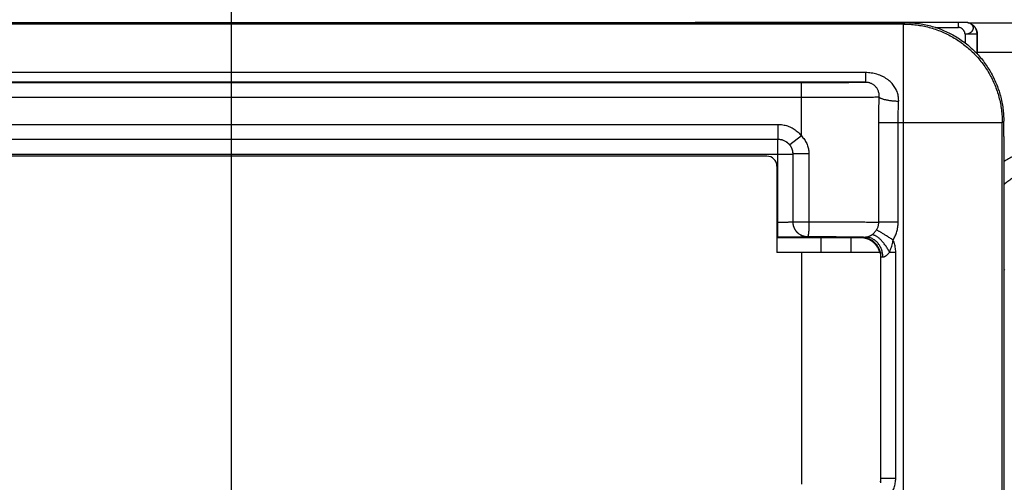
# Model space of a CAD drawing. Header units: inches. Extents: x 0 to 34, y 0 to 22.
# Tile 65 of 93: x 18.78 to 19.778, y 17.007 to 17.476. Entities that reach past the tile are written whole.
import ezdxf

# ---------------------------------------------------------------- set-up
doc = ezdxf.new("R2010")
doc.units = ezdxf.units.IN
doc.header["$LTSCALE"] = 1.87
doc.header["$MEASUREMENT"] = 0
doc.layers.get('0').update_dxf_attribs({"linetype": 'CONTINUOUS'})
doc.layers.add('DIMENSIONS', color=7, linetype='CONTINUOUS')
doc.styles.get("Standard").update_dxf_attribs({"font": 'txt', "width": 0.8})
doc.dimstyles.new('DIMSTYLE_1', dxfattribs={"dimtxt": 0.125, "dimasz": 0.18, "dimexe": 0.18, "dimexo": 0.0625, "dimgap": 0.09, "dimtad": 0, "dimtih": 1, "dimtoh": 1, "dimdec": 3, "dimzin": 4, "dimdsep": 46, "dimtxsty": 'STANDARD', "dimblk": '_FILLED', "dimblk1": '_FILLED', "dimblk2": '_FILLED', "dimcen": 0.09, "dimadec": 0, "dimazin": 0, "dimtp": 0.01, "dimtm": 0.01, "dimtfac": 1, "dimtdec": 3, "dimtofl": 0, "dimtmove": 0, "dimatfit": 3, "dimldrblk": '_FILLED', "dimfxl": 1, "dimtolj": 1, "dimtzin": 4, "dimarcsym": 0})

# ---------------------------------------------------------------- blocks, each defined once
blk = doc.blocks.new('_FILLED')
at = {"color": 0, "linetype": 'BYBLOCK'}
blk.add_solid([(0, 0), (-1, 0.1736), (-1, -0.1736)], dxfattribs=at)
blk = doc.blocks.new('*D16')
at = {"layer": 'DIMENSIONS', "color": 2, "linetype": 'CONTINUOUS'}
for p, q in [((15.2241, 18.04679), (14.7284, 18.04679)), ((15.2241, 17.04178), (15.2241, 18.04679)), ((16.71866, 17.47121), (15.0991, 17.47121)), ((15.2241, 17.47121), (15.2241, 17.04178)), ((15.2241, 16.61234), (15.2241, 17.04178)), ((18.9209, 16.61234), (15.0991, 16.61234))]:
    blk.add_line(p, q, dxfattribs=at)
at = {"layer": 'DIMENSIONS', "color": 2, "linetype": 'CONTINUOUS', "xscale": 0.18, "yscale": 0.18, "zscale": 0.18}
for p, rotation in [((15.2241, 17.47121), 90), ((15.2241, 16.61234), 270)]:
    blk.add_blockref('_FILLED', p, dxfattribs=dict(at, rotation=rotation))
at = {"layer": 'DIMENSIONS', "color": 2, "linetype": 'CONTINUOUS', "width": 0.8}
for s, p in [('[', (13.9659, 17.98429)), (']', (14.5659, 17.98429)), ('.859', (13.4409, 17.98429)), ('21.82', (14.0659, 17.98429))]:
    blk.add_text(s, height=0.125, dxfattribs=at).set_placement(p)
blk = doc.blocks.new('*D17')
at = {"layer": 'DIMENSIONS', "color": 2, "linetype": 'CONTINUOUS'}
for p, q in [((15.9741, 18.65387), (14.90717, 18.65387)), ((15.9741, 17.09928), (15.9741, 18.65387)), ((16.68204, 17.47121), (15.8491, 17.47121)), ((15.9741, 17.47121), (15.9741, 17.09928)), ((15.9741, 16.72734), (15.9741, 17.09928)), ((19.53472, 16.72734), (15.8491, 16.72734))]:
    blk.add_line(p, q, dxfattribs=at)
at = {"layer": 'DIMENSIONS', "color": 2, "linetype": 'CONTINUOUS', "xscale": 0.18, "yscale": 0.18, "zscale": 0.18}
for p, rotation in [((15.9741, 17.47121), 90), ((15.9741, 16.72734), 270)]:
    blk.add_blockref('_FILLED', p, dxfattribs=dict(at, rotation=rotation))
at = {"layer": 'DIMENSIONS', "color": 2, "linetype": 'CONTINUOUS', "width": 0.8}
for s, p in [('[', (14.14467, 18.59137)), (']', (14.74467, 18.59137)), ('.744', (13.61967, 18.59137)), ('18.89', (14.24467, 18.59137))]:
    blk.add_text(s, height=0.125, dxfattribs=at).set_placement(p)
blk = doc.blocks.new('*D21')
at = {"layer": 'DIMENSIONS', "color": 2, "linetype": 'CONTINUOUS'}
for p, q in [((16.7861, 17.51918), (16.7861, 18.34791)), ((18.99474, 16.68132), (18.99474, 18.34791)), ((16.7861, 18.22291), (17.28274, 18.22291)), ((18.99474, 18.22291), (18.63274, 18.22291))]:
    blk.add_line(p, q, dxfattribs=at)
at = {"layer": 'DIMENSIONS', "color": 2, "linetype": 'CONTINUOUS', "xscale": 0.18, "yscale": 0.18, "zscale": 0.18, "rotation": 180}
blk.add_blockref('_FILLED', (16.7861, 18.22291), dxfattribs=at)
at = {"layer": 'DIMENSIONS', "color": 2, "linetype": 'CONTINUOUS', "xscale": 0.18, "yscale": 0.18, "zscale": 0.18}
blk.add_blockref('_FILLED', (18.99474, 18.22291), dxfattribs=at)
at = {"layer": 'DIMENSIONS', "color": 2, "linetype": 'CONTINUOUS', "width": 0.8}
for s, p in [('2.209', (17.34524, 18.16041)), ('[', (17.97024, 18.16041)), ('56.1', (18.07024, 18.16041)), (']', (18.47024, 18.16041))]:
    blk.add_text(s, height=0.125, dxfattribs=at).set_placement(p)

msp = doc.modelspace()

# ---------------------------------------------------------------- linework, layer by layer
at = {"color": 7, "linetype": 'CONTINUOUS'}
for p, q in [((17.9101, 17.47284), (19.67711, 17.47271)), ((19.67562, 17.47121), (17.9101, 17.47121)), ((19.50304, 17.47284), (19.46434, 17.47273)), ((19.73354, 17.47291), (19.50304, 17.47284)), ((19.67562, 17.47121), (19.67711, 17.47271)), ((19.67562, 16.91794), (19.67562, 17.47121)), ((19.73609, 17.47289), (19.73354, 17.47291)), ((19.73734, 17.47288), (19.73609, 17.47289)), ((19.7379, 17.47287), (19.73734, 17.47288)), ((19.7392, 17.47282), (19.73919, 17.47282)), ((19.74074, 17.47258), (19.91962, 17.47258)), ((19.74395, 17.47141), (19.74355, 17.47161)), ((19.70799, 17.46778), (19.73117, 17.46779)), ((19.73786, 17.46104), (19.73786, 17.45213)), ((19.75008, 17.46104), (19.73786, 17.46104)), ((19.75008, 17.46104), (19.75008, 17.441)), ((19.75021, 17.46098), (19.75008, 17.46104)), ((19.7501, 17.44098), (19.7501, 17.44258)), ((19.7501, 17.44258), (19.91979, 17.44258)), ((19.63703, 17.422), (17.9101, 17.422)), ((19.63703, 17.422), (19.63703, 17.41216)), ((19.63703, 17.41216), (17.9101, 17.41216)), ((19.5721, 17.41162), (17.9101, 17.41162)), ((19.5721, 17.35787), (19.5721, 17.41162)), ((19.5721, 17.39662), (17.9101, 17.39662)), ((17.9101, 17.36957), (19.54833, 17.36957)), ((19.54833, 17.36957), (19.54833, 17.35457)), ((19.65049, 17.27044), (19.65049, 17.37121)), ((19.77561, 17.37121), (19.65049, 17.37121)), ((19.67008, 17.27044), (19.67008, 17.37121)), ((19.77561, 17.37121), (19.7771, 17.37271)), ((19.77561, 16.94733), (19.77561, 17.37121)), ((19.7771, 17.35742), (19.7771, 17.37271)), ((17.9101, 17.35457), (19.54833, 17.35457)), ((17.9101, 17.35452), (19.54828, 17.35452)), ((19.54833, 17.35457), (19.54828, 17.35452)), ((19.54828, 17.25559), (19.54828, 17.35452)), ((19.5721, 17.35787), (19.56022, 17.34872)), ((19.56333, 17.33957), (19.56328, 17.33952)), ((19.56333, 17.33957), (19.56333, 17.27089)), ((19.57976, 17.33957), (19.56333, 17.33957)), ((19.57976, 17.33957), (19.57976, 17.27089)), ((19.53722, 17.33734), (17.61391, 17.33734)), ((17.9101, 17.33952), (19.56328, 17.33952)), ((19.56328, 17.33952), (19.56328, 17.27085)), ((19.54722, 17.32734), (19.54722, 17.23984)), ((19.54722, 17.27059), (19.54828, 17.27059)), ((19.56328, 17.27085), (19.56333, 17.27089)), ((19.56333, 17.27089), (19.57976, 17.27089)), ((19.67008, 17.27044), (19.65049, 17.27044)), ((19.54722, 17.25559), (19.54828, 17.25559)), ((19.63211, 17.25467), (19.54722, 17.25469)), ((19.57828, 17.25585), (19.57833, 17.25589)), ((19.59222, 17.23984), (19.59222, 17.25468)), ((19.62222, 17.25467), (19.62222, 17.23984)), ((19.63211, 17.25467), (19.63263, 17.2552)), ((19.65222, 17.23984), (19.54722, 17.23984)), ((19.57222, 17.23984), (19.57222, 17.00522)), ((19.65222, 17.23984), (19.65222, 17.00634)), ((19.66136, 17.2402), (19.66763, 17.2402)), ((19.66763, 17.01107), (19.66763, 17.2402)), ((19.65222, 17.23479), (19.65263, 17.2352)), ((19.65263, 17.01107), (19.65263, 17.2352)), ((19.77825, 17.22171), (19.7771, 17.22286)), ((19.65263, 17.01107), (19.65222, 17.01147)), ((19.65263, 17.01107), (19.66763, 17.01107))]:
    msp.add_line(p, q, dxfattribs=at)
for points in [[(19.73919, 17.47282), (19.73899, 17.47283), (19.7388, 17.47284), (19.73864, 17.47285), (19.7385, 17.47285), (19.73836, 17.47286), (19.73821, 17.47286), (19.7379, 17.47287)], [(19.74355, 17.47161), (19.74255, 17.47205), (19.74152, 17.4724), (19.74045, 17.47265), (19.73936, 17.4728), (19.7392, 17.47282)]]:
    msp.add_lwpolyline(points, dxfattribs=at)
msp.add_arc((19.53722, 17.32734), 0.01, 0, 90, dxfattribs=at)
for points, knots in [([(19.50963, 17.47284), (19.50962, 17.47284), (19.5096, 17.47278), (19.50959, 17.47275), (19.50959, 17.47272)], [0, 0, 0, 0, 0.301724, 1, 1, 1, 1]), ([(19.67562, 17.47121), (19.6778, 17.47121), (19.68216, 17.47107), (19.68868, 17.47042), (19.69514, 17.46936), (19.70151, 17.46787), (19.70778, 17.46597), (19.71391, 17.46366), (19.71987, 17.46096), (19.72565, 17.45787), (19.73121, 17.45441), (19.73653, 17.4506), (19.74159, 17.44645), (19.74637, 17.44197), (19.75085, 17.43719), (19.755, 17.43213), (19.75882, 17.42681), (19.76227, 17.42125), (19.76536, 17.41547), (19.76806, 17.40951), (19.77037, 17.40338), (19.77227, 17.39711), (19.77376, 17.39074), (19.77483, 17.38427), (19.77547, 17.37776), (19.77561, 17.3734), (19.77561, 17.37121)], [0, 0, 0, 0, 0.041666, 0.083332, 0.124998, 0.166664, 0.208331, 0.249997, 0.291664, 0.333331, 0.374998, 0.416666, 0.458333, 0.5, 0.541667, 0.583334, 0.625002, 0.666669, 0.708336, 0.750003, 0.791669, 0.833336, 0.875002, 0.916668, 0.958334, 1, 1, 1, 1]), ([(19.67711, 17.47271), (19.67929, 17.47271), (19.68366, 17.47257), (19.69018, 17.47192), (19.69664, 17.47086), (19.70301, 17.46937), (19.70928, 17.46747), (19.71541, 17.46516), (19.72137, 17.46246), (19.72714, 17.45937), (19.73271, 17.45591), (19.73803, 17.4521), (19.74309, 17.44794), (19.74787, 17.44347), (19.75234, 17.43869), (19.7565, 17.43363), (19.76031, 17.4283), (19.76377, 17.42274), (19.76686, 17.41697), (19.76956, 17.411), (19.77186, 17.40487), (19.77376, 17.39861), (19.77525, 17.39223), (19.77632, 17.38577), (19.77696, 17.37925), (19.7771, 17.37489), (19.7771, 17.37271)], [0, 0, 0, 0, 0.041638, 0.08334, 0.125016, 0.166629, 0.208315, 0.250016, 0.291642, 0.333295, 0.374999, 0.416665, 0.458284, 0.499981, 0.541678, 0.583297, 0.624965, 0.666671, 0.708327, 0.749957, 0.791661, 0.833352, 0.874969, 0.91665, 0.958357, 1, 1, 1, 1]), ([(19.73117, 17.46779), (19.73117, 17.46813), (19.73117, 17.46862), (19.73118, 17.46928), (19.73118, 17.46975), (19.73119, 17.47021), (19.7312, 17.47064), (19.73121, 17.47104), (19.73122, 17.47141), (19.73123, 17.47175), (19.73125, 17.47205), (19.73126, 17.47227), (19.73127, 17.47243), (19.73128, 17.47253), (19.73129, 17.47262), (19.73129, 17.4727), (19.7313, 17.47276), (19.73131, 17.47281), (19.73132, 17.47284), (19.73132, 17.47286), (19.73133, 17.47287), (19.73133, 17.47289), (19.73133, 17.4729), (19.73134, 17.4729), (19.73134, 17.47291), (19.73135, 17.47291), (19.73135, 17.47291)], [0, 0, 0, 0, 0.195664, 0.291113, 0.383732, 0.472617, 0.55691, 0.635784, 0.708483, 0.774291, 0.832584, 0.882786, 0.904706, 0.924432, 0.941914, 0.957118, 0.970014, 0.980577, 0.984978, 0.988792, 0.992023, 0.994679, 0.996772, 0.998334, 0.99944, 1, 1, 1, 1]), ([(19.73786, 17.46104), (19.73816, 17.46097), (19.73877, 17.46111), (19.73965, 17.46117), (19.74051, 17.46136), (19.74133, 17.46158), (19.7421, 17.46187), (19.74282, 17.46221), (19.74349, 17.46263), (19.74411, 17.4631), (19.74469, 17.46362), (19.7452, 17.46419), (19.74562, 17.46479), (19.74595, 17.46541), (19.74619, 17.46604), (19.74633, 17.46667), (19.74637, 17.46729), (19.74631, 17.46791), (19.74616, 17.46851), (19.74591, 17.46909), (19.74558, 17.46966), (19.74516, 17.4702), (19.74464, 17.47071), (19.74426, 17.47101), (19.74406, 17.47116)], [0, 0, 0, 0, 0.056058, 0.111123, 0.164824, 0.216865, 0.267035, 0.315837, 0.364102, 0.4122, 0.460082, 0.507121, 0.552291, 0.595171, 0.636062, 0.675448, 0.713595, 0.750988, 0.788698, 0.827294, 0.867257, 0.909479, 0.953867, 1, 1, 1, 1]), ([(19.7434, 17.47158), (19.74317, 17.47171), (19.74269, 17.47196), (19.74192, 17.47227), (19.74109, 17.47252), (19.74021, 17.4727), (19.73957, 17.47279), (19.73923, 17.47281), (19.7392, 17.47282)], [0, 0, 0, 0, 0.181526, 0.368864, 0.563153, 0.766607, 0.981739, 1, 1, 1, 1]), ([(19.74395, 17.4714), (19.74391, 17.47142), (19.74378, 17.47149), (19.74365, 17.47156), (19.74355, 17.47161)], [0, 0, 0, 0, 0.275258, 1, 1, 1, 1]), ([(19.74395, 17.47141), (19.74408, 17.47134), (19.74462, 17.47106), (19.74552, 17.47049), (19.74657, 17.46963), (19.74748, 17.46867), (19.74826, 17.46765), (19.7489, 17.46657), (19.74941, 17.46547), (19.74979, 17.46434), (19.75005, 17.46321), (19.75019, 17.46209), (19.75022, 17.46134), (19.75021, 17.46098)], [0, 0, 0, 0, 0.034194, 0.142146, 0.247738, 0.350591, 0.450669, 0.548175, 0.643008, 0.735557, 0.826114, 0.914329, 1, 1, 1, 1]), ([(19.75008, 17.46104), (19.75008, 17.46143), (19.75004, 17.4622), (19.74987, 17.46335), (19.74959, 17.46448), (19.7492, 17.46557), (19.7487, 17.46662), (19.74811, 17.46761), (19.74742, 17.46855), (19.74664, 17.46941), (19.74578, 17.47019), (19.74488, 17.47085), (19.74425, 17.47123), (19.74395, 17.4714)], [0, 0, 0, 0, 0.091795, 0.183589, 0.275382, 0.367172, 0.458961, 0.550748, 0.642534, 0.734319, 0.826102, 0.917885, 1, 1, 1, 1]), ([(19.73786, 17.46104), (19.73786, 17.46125), (19.73783, 17.46166), (19.73771, 17.46228), (19.73752, 17.46289), (19.73727, 17.46349), (19.73696, 17.46407), (19.7366, 17.46462), (19.73619, 17.46515), (19.73574, 17.46565), (19.73525, 17.46611), (19.73455, 17.46666), (19.7338, 17.46712), (19.73301, 17.46746), (19.7324, 17.46765), (19.73179, 17.46776), (19.73137, 17.46779), (19.73117, 17.46779)], [0, 0, 0, 0, 0.059598, 0.120048, 0.181516, 0.244019, 0.307456, 0.371644, 0.43634, 0.501263, 0.566119, 0.630621, 0.757423, 0.819485, 0.880518, 0.940606, 1, 1, 1, 1]), ([(19.7501, 17.44258), (19.7501, 17.44331), (19.7501, 17.44478), (19.75011, 17.44696), (19.75012, 17.44912), (19.75012, 17.45124), (19.75014, 17.45332), (19.75015, 17.45534), (19.75017, 17.45729), (19.75019, 17.45916), (19.7502, 17.46038), (19.75021, 17.46098)], [0, 0, 0, 0, 0.119488, 0.238374, 0.355901, 0.471612, 0.584684, 0.694718, 0.800931, 0.902908, 1, 1, 1, 1]), ([(19.67062, 17.39278), (19.67065, 17.39351), (19.67065, 17.39498), (19.67046, 17.3972), (19.67006, 17.39943), (19.66944, 17.40165), (19.6686, 17.40384), (19.66754, 17.40599), (19.66626, 17.40807), (19.66475, 17.41008), (19.66303, 17.41198), (19.66109, 17.41377), (19.65894, 17.41543), (19.6566, 17.41693), (19.65409, 17.41827), (19.65144, 17.41941), (19.64868, 17.42035), (19.64582, 17.42109), (19.64291, 17.42162), (19.63998, 17.42193), (19.63801, 17.422), (19.63703, 17.422)], [0, 0, 0, 0, 0.044154, 0.088648, 0.134048, 0.180258, 0.22734, 0.275355, 0.324369, 0.374497, 0.425926, 0.478836, 0.533317, 0.589205, 0.646276, 0.704295, 0.76301, 0.822186, 0.881607, 0.940966, 1, 1, 1, 1]), ([(19.63703, 17.41216), (19.6369, 17.41213), (19.63653, 17.41211), (19.6358, 17.41207), (19.63473, 17.41203), (19.63334, 17.41199), (19.63162, 17.41196), (19.62959, 17.41192), (19.62725, 17.41188), (19.62463, 17.41185), (19.62173, 17.41182), (19.61857, 17.41179), (19.61516, 17.41176), (19.61153, 17.41173), (19.60769, 17.41171), (19.60367, 17.41169), (19.59947, 17.41167), (19.59513, 17.41165), (19.59067, 17.41164), (19.58612, 17.41163), (19.58148, 17.41162), (19.5768, 17.41162), (19.57367, 17.41162), (19.5721, 17.41162)], [0, 0, 0, 0, 0.006059, 0.017331, 0.033782, 0.055315, 0.081815, 0.113147, 0.149155, 0.189634, 0.234377, 0.283149, 0.33569, 0.391723, 0.450952, 0.513074, 0.577769, 0.644703, 0.713505, 0.783816, 0.855303, 0.927532, 1, 1, 1, 1]), ([(19.65091, 17.39709), (19.65095, 17.39759), (19.65098, 17.39861), (19.65086, 17.40014), (19.65059, 17.40165), (19.65015, 17.40312), (19.64956, 17.40453), (19.64882, 17.40586), (19.64795, 17.40709), (19.64696, 17.40819), (19.64588, 17.40915), (19.64475, 17.40995), (19.6436, 17.41062), (19.64244, 17.41114), (19.64131, 17.41154), (19.6402, 17.41183), (19.63912, 17.41202), (19.63807, 17.41213), (19.63737, 17.41216), (19.63703, 17.41216)], [0, 0, 0, 0, 0.065877, 0.132168, 0.19852, 0.264806, 0.330991, 0.396912, 0.462165, 0.526224, 0.588552, 0.648799, 0.706472, 0.761216, 0.813191, 0.862696, 0.909897, 0.955654, 1, 1, 1, 1]), ([(19.65091, 17.39709), (19.65053, 17.39707), (19.64964, 17.39704), (19.64811, 17.39701), (19.64621, 17.39697), (19.64395, 17.39693), (19.64133, 17.3969), (19.63838, 17.39687), (19.6351, 17.39683), (19.63152, 17.3968), (19.62764, 17.39678), (19.6235, 17.39675), (19.6191, 17.39673), (19.61448, 17.3967), (19.60965, 17.39668), (19.60464, 17.39667), (19.59946, 17.39665), (19.59415, 17.39664), (19.58873, 17.39663), (19.58324, 17.39662), (19.57768, 17.39662), (19.57397, 17.39662), (19.5721, 17.39662)], [0, 0, 0, 0, 0.014623, 0.034052, 0.058198, 0.086952, 0.120176, 0.157704, 0.199346, 0.244904, 0.294154, 0.346834, 0.402674, 0.461411, 0.522779, 0.586504, 0.652284, 0.719773, 0.788626, 0.858515, 0.929091, 1, 1, 1, 1]), ([(19.65049, 17.37121), (19.65049, 17.3741), (19.65052, 17.37986), (19.65067, 17.38848), (19.65083, 17.39422), (19.65091, 17.39709)], [0, 0, 0, 0, 0.334075, 0.667654, 1, 1, 1, 1]), ([(19.67062, 17.39278), (19.66999, 17.3928), (19.66876, 17.39286), (19.66691, 17.39298), (19.6651, 17.39314), (19.66333, 17.39333), (19.66163, 17.39356), (19.66001, 17.39381), (19.65848, 17.3941), (19.65706, 17.39441), (19.65575, 17.39474), (19.65457, 17.39509), (19.65354, 17.39546), (19.65265, 17.39585), (19.65191, 17.39624), (19.65133, 17.39664), (19.65103, 17.39694), (19.65091, 17.39709)], [0, 0, 0, 0, 0.091261, 0.181831, 0.270956, 0.357897, 0.441938, 0.522393, 0.598614, 0.669998, 0.736, 0.796143, 0.850033, 0.897383, 0.938049, 0.972109, 1, 1, 1, 1]), ([(19.67008, 17.37121), (19.67008, 17.37302), (19.67011, 17.37663), (19.67021, 17.38204), (19.67038, 17.38742), (19.67053, 17.39099), (19.67062, 17.39278)], [0, 0, 0, 0, 0.251301, 0.502175, 0.75196, 1, 1, 1, 1]), ([(19.54833, 17.36957), (19.54915, 17.36957), (19.55081, 17.3695), (19.55328, 17.36919), (19.55572, 17.36868), (19.55812, 17.36796), (19.56045, 17.36705), (19.56269, 17.36595), (19.56484, 17.36466), (19.56687, 17.3632), (19.56877, 17.36158), (19.57053, 17.3598), (19.5716, 17.35853), (19.5721, 17.35787)], [0, 0, 0, 0, 0.090145, 0.180825, 0.271839, 0.362972, 0.454031, 0.545004, 0.636013, 0.727093, 0.818208, 0.909228, 1, 1, 1, 1]), ([(19.54828, 17.35452), (19.54881, 17.35452), (19.54985, 17.35447), (19.55141, 17.35422), (19.55293, 17.35382), (19.5544, 17.35325), (19.5558, 17.35254), (19.55712, 17.35168), (19.55834, 17.35069), (19.55945, 17.34958), (19.56044, 17.34836), (19.5613, 17.34704), (19.56201, 17.34564), (19.56258, 17.34417), (19.56298, 17.34265), (19.56323, 17.3411), (19.56328, 17.34005), (19.56328, 17.33952)], [0, 0, 0, 0, 0.066665, 0.133331, 0.199997, 0.266664, 0.333331, 0.399999, 0.466666, 0.533334, 0.600001, 0.666669, 0.733336, 0.800003, 0.866669, 0.933335, 1, 1, 1, 1]), ([(19.54833, 17.35457), (19.54884, 17.35457), (19.54986, 17.35452), (19.55136, 17.35429), (19.55284, 17.3539), (19.55427, 17.35337), (19.55564, 17.3527), (19.55694, 17.35189), (19.55814, 17.35095), (19.55925, 17.3499), (19.55991, 17.34912), (19.56022, 17.34872)], [0, 0, 0, 0, 0.111133, 0.222261, 0.333382, 0.444497, 0.555609, 0.666716, 0.777821, 0.88892, 1, 1, 1, 1]), ([(19.5721, 17.35787), (19.57265, 17.35729), (19.5737, 17.35609), (19.57513, 17.35418), (19.57638, 17.35218), (19.57745, 17.35011), (19.57831, 17.348), (19.57897, 17.34586), (19.57944, 17.34373), (19.5797, 17.34164), (19.57976, 17.34025), (19.57976, 17.33957)], [0, 0, 0, 0, 0.117908, 0.235183, 0.351318, 0.465818, 0.578241, 0.688197, 0.795334, 0.899352, 1, 1, 1, 1]), ([(19.7771, 17.35742), (19.7771, 17.30732), (19.7771, 17.20713), (19.7771, 17.05685), (19.7771, 16.95666), (19.7771, 16.90657)], [0, 0, 0, 0, 0.333332, 0.66667, 1, 1, 1, 1]), ([(19.56022, 17.34872), (19.5605, 17.34836), (19.56102, 17.3476), (19.56171, 17.34639), (19.5623, 17.3451), (19.56276, 17.34375), (19.56309, 17.34237), (19.56328, 17.34097), (19.56333, 17.34003), (19.56333, 17.33957)], [0, 0, 0, 0, 0.139109, 0.281095, 0.425003, 0.569886, 0.714707, 0.858428, 1, 1, 1, 1]), ([(19.82842, 17.34651), (19.82663, 17.34651), (19.82306, 17.34642), (19.81771, 17.34597), (19.81238, 17.34523), (19.80711, 17.3442), (19.8019, 17.34287), (19.79677, 17.34126), (19.79174, 17.33937), (19.78683, 17.3372), (19.78204, 17.33477), (19.77883, 17.33291), (19.77721, 17.33189), (19.7771, 17.33183)], [0, 0, 0, 0, 0.099069, 0.198341, 0.297721, 0.39711, 0.496444, 0.595747, 0.69506, 0.79438, 0.893679, 0.992949, 1, 1, 1, 1]), ([(19.82842, 17.32752), (19.82685, 17.32752), (19.8237, 17.32742), (19.81901, 17.327), (19.81434, 17.32629), (19.80973, 17.3253), (19.80519, 17.32403), (19.80073, 17.32249), (19.79638, 17.32069), (19.79214, 17.31862), (19.78803, 17.31631), (19.78407, 17.31375), (19.78042, 17.31106), (19.77814, 17.30917), (19.77709, 17.30826)], [0, 0, 0, 0, 0.084144, 0.168297, 0.252452, 0.336604, 0.42075, 0.50489, 0.589026, 0.673161, 0.757295, 0.841415, 0.925503, 1, 1, 1, 1]), ([(19.54828, 17.27059), (19.5488, 17.27059), (19.54984, 17.27059), (19.55138, 17.27059), (19.55288, 17.2706), (19.55434, 17.27061), (19.55573, 17.27062), (19.55703, 17.27064), (19.55824, 17.27065), (19.55935, 17.27067), (19.56033, 17.27069), (19.56118, 17.27072), (19.5619, 17.27074), (19.56246, 17.27077), (19.56289, 17.27078), (19.56312, 17.27083), (19.56327, 17.27082), (19.56328, 17.27085)], [0, 0, 0, 0, 0.104036, 0.206945, 0.307603, 0.404895, 0.497743, 0.585138, 0.666134, 0.739866, 0.805585, 0.862638, 0.910433, 0.948429, 0.976187, 0.993405, 1, 1, 1, 1]), ([(19.56328, 17.27085), (19.56328, 17.27033), (19.56334, 17.26928), (19.56358, 17.26772), (19.56399, 17.26621), (19.56456, 17.26474), (19.56527, 17.26334), (19.56613, 17.26202), (19.56712, 17.26079), (19.56823, 17.25968), (19.56945, 17.25869), (19.57077, 17.25784), (19.57217, 17.25712), (19.57364, 17.25656), (19.57516, 17.25615), (19.57671, 17.2559), (19.57776, 17.25585), (19.57828, 17.25585)], [0, 0, 0, 0, 0.066665, 0.133331, 0.199997, 0.266664, 0.333331, 0.399999, 0.466666, 0.533334, 0.600001, 0.666669, 0.733336, 0.800002, 0.866669, 0.933335, 1, 1, 1, 1]), ([(19.56333, 17.27089), (19.56333, 17.2704), (19.56338, 17.2694), (19.5636, 17.26791), (19.56398, 17.26644), (19.56451, 17.265), (19.56518, 17.26362), (19.56598, 17.26233), (19.5669, 17.26114), (19.56792, 17.26006), (19.56902, 17.2591), (19.57019, 17.25827), (19.57142, 17.25755), (19.57272, 17.25696), (19.57407, 17.25648), (19.57547, 17.25614), (19.57689, 17.25594), (19.57785, 17.25589), (19.57833, 17.25589)], [0, 0, 0, 0, 0.062929, 0.126926, 0.191626, 0.256663, 0.321677, 0.386319, 0.450252, 0.513159, 0.574893, 0.63572, 0.696049, 0.756393, 0.817179, 0.878206, 0.939195, 1, 1, 1, 1]), ([(19.57976, 17.27089), (19.57976, 17.27037), (19.57976, 17.26934), (19.57973, 17.2678), (19.57969, 17.2663), (19.57964, 17.26484), (19.57957, 17.26346), (19.57949, 17.26215), (19.5794, 17.26094), (19.57929, 17.25983), (19.57918, 17.25885), (19.57905, 17.25799), (19.57892, 17.25727), (19.57879, 17.2567), (19.57865, 17.25628), (19.57852, 17.25601), (19.57839, 17.2559), (19.57833, 17.25589)], [0, 0, 0, 0, 0.102548, 0.203996, 0.303254, 0.39926, 0.490985, 0.57745, 0.657735, 0.730991, 0.796454, 0.853455, 0.901437, 0.939985, 0.968889, 0.988351, 1, 1, 1, 1]), ([(19.57976, 17.27089), (19.58154, 17.27089), (19.58506, 17.27089), (19.59031, 17.27088), (19.59547, 17.27087), (19.60053, 17.27086), (19.60546, 17.27084), (19.61024, 17.27083), (19.61485, 17.27081), (19.61927, 17.27079), (19.62348, 17.27076), (19.62746, 17.27074), (19.6312, 17.27071), (19.63467, 17.27068), (19.63786, 17.27065), (19.64075, 17.27062), (19.64333, 17.27059), (19.6456, 17.27055), (19.64753, 17.27052), (19.64912, 17.27048), (19.65007, 17.27046), (19.65049, 17.27044)], [0, 0, 0, 0, 0.075191, 0.149492, 0.222591, 0.294184, 0.363973, 0.431662, 0.496964, 0.559585, 0.619235, 0.675636, 0.728526, 0.777659, 0.822808, 0.863766, 0.90035, 0.932399, 0.959768, 0.982334, 1, 1, 1, 1]), ([(19.64824, 17.26274), (19.64849, 17.26313), (19.64894, 17.26392), (19.6495, 17.26516), (19.64994, 17.26644), (19.65026, 17.26776), (19.65045, 17.2691), (19.65049, 17.26999), (19.65049, 17.27044)], [0, 0, 0, 0, 0.168369, 0.335907, 0.502722, 0.668924, 0.834639, 1, 1, 1, 1]), ([(19.665, 17.25247), (19.66541, 17.25313), (19.66617, 17.25447), (19.66717, 17.25655), (19.66804, 17.2587), (19.66876, 17.2609), (19.66933, 17.26316), (19.66975, 17.2655), (19.67002, 17.26793), (19.67008, 17.26959), (19.67008, 17.27044)], [0, 0, 0, 0, 0.122295, 0.24462, 0.366945, 0.489224, 0.611898, 0.736655, 0.865389, 1, 1, 1, 1]), ([(19.64316, 17.25748), (19.64344, 17.25766), (19.64398, 17.25805), (19.64477, 17.25869), (19.64554, 17.2594), (19.64628, 17.26016), (19.64698, 17.26098), (19.64764, 17.26184), (19.64805, 17.26244), (19.64824, 17.26274)], [0, 0, 0, 0, 0.134065, 0.272926, 0.414983, 0.559401, 0.705387, 0.852366, 1, 1, 1, 1]), ([(19.665, 17.25247), (19.66444, 17.25282), (19.66332, 17.2535), (19.66166, 17.25452), (19.66003, 17.25552), (19.65845, 17.25649), (19.65693, 17.25742), (19.65549, 17.2583), (19.65414, 17.25913), (19.6529, 17.25988), (19.65178, 17.26057), (19.65079, 17.26118), (19.64994, 17.2617), (19.64924, 17.26213), (19.64869, 17.26247), (19.64837, 17.26266), (19.64824, 17.26274)], [0, 0, 0, 0, 0.100581, 0.200162, 0.297783, 0.392487, 0.483346, 0.569469, 0.650012, 0.724185, 0.791263, 0.850589, 0.901581, 0.94374, 0.976654, 1, 1, 1, 1]), ([(19.54828, 17.25559), (19.54914, 17.25559), (19.55085, 17.25559), (19.5534, 17.25559), (19.55593, 17.2556), (19.55842, 17.25561), (19.56084, 17.25561), (19.56316, 17.25562), (19.56536, 17.25564), (19.56743, 17.25565), (19.56936, 17.25567), (19.57112, 17.25568), (19.57272, 17.2557), (19.57413, 17.25572), (19.57534, 17.25574), (19.57635, 17.25576), (19.57714, 17.25579), (19.57773, 17.25579), (19.57806, 17.25584), (19.57825, 17.25582), (19.57828, 17.25585)], [0, 0, 0, 0, 0.085315, 0.17075, 0.255478, 0.338655, 0.419436, 0.496995, 0.570622, 0.639825, 0.704143, 0.76313, 0.816401, 0.863561, 0.904199, 0.937955, 0.96455, 0.98377, 0.995549, 1, 1, 1, 1]), ([(19.57833, 17.25589), (19.57986, 17.25589), (19.58291, 17.25589), (19.58747, 17.25588), (19.59198, 17.25587), (19.5964, 17.25585), (19.6007, 17.25584), (19.60486, 17.25582), (19.60885, 17.2558), (19.61263, 17.25577), (19.6162, 17.25575), (19.61954, 17.25572), (19.62263, 17.25569), (19.62545, 17.25565), (19.62799, 17.25562), (19.63024, 17.25558), (19.63218, 17.25555), (19.6338, 17.25551), (19.63509, 17.25547), (19.63605, 17.25544), (19.63667, 17.25539), (19.63699, 17.25537), (19.63708, 17.25534)], [0, 0, 0, 0, 0.078143, 0.155914, 0.23278, 0.308197, 0.381637, 0.452581, 0.52053, 0.585087, 0.645955, 0.702839, 0.755456, 0.803557, 0.846892, 0.88521, 0.918285, 0.945928, 0.967977, 0.98433, 0.994986, 1, 1, 1, 1]), ([(19.63696, 17.25407), (19.63659, 17.25417), (19.6356, 17.25438), (19.63398, 17.25461), (19.63273, 17.25467), (19.63211, 17.25467)], [0, 0, 0, 0, 0.237655, 0.618823, 1, 1, 1, 1]), ([(19.63263, 17.2552), (19.63265, 17.25522), (19.63277, 17.25521), (19.63298, 17.25525), (19.63335, 17.25525), (19.63384, 17.25528), (19.63447, 17.25529), (19.63523, 17.25531), (19.63611, 17.25533), (19.63674, 17.25534), (19.63708, 17.25534)], [0, 0, 0, 0, 0.020238, 0.070868, 0.151969, 0.263342, 0.404444, 0.574639, 0.773336, 1, 1, 1, 1]), ([(19.65208, 17.23984), (19.65194, 17.24046), (19.65158, 17.24169), (19.65088, 17.24346), (19.65001, 17.24516), (19.64898, 17.24677), (19.6478, 17.24828), (19.64648, 17.24967), (19.64504, 17.25092), (19.64349, 17.25203), (19.64183, 17.25299), (19.64009, 17.25379), (19.63829, 17.25441), (19.63643, 17.25486), (19.63454, 17.25514), (19.63327, 17.2552), (19.63263, 17.2552)], [0, 0, 0, 0, 0.071427, 0.142856, 0.214284, 0.285713, 0.357142, 0.428572, 0.500001, 0.57143, 0.64286, 0.714289, 0.785717, 0.857145, 0.928573, 1, 1, 1, 1]), ([(19.65142, 17.23984), (19.65126, 17.24045), (19.65088, 17.24164), (19.65015, 17.24336), (19.64926, 17.24501), (19.64822, 17.24656), (19.64704, 17.24802), (19.64573, 17.24935), (19.6443, 17.25056), (19.64276, 17.25163), (19.64113, 17.25255), (19.63942, 17.25332), (19.63802, 17.25379), (19.63719, 17.25402), (19.63696, 17.25407)], [0, 0, 0, 0, 0.087903, 0.175807, 0.26371, 0.351612, 0.439513, 0.527414, 0.615314, 0.703213, 0.791111, 0.879009, 0.966906, 1, 1, 1, 1]), ([(19.63708, 17.25534), (19.63724, 17.25535), (19.63757, 17.25537), (19.63809, 17.25542), (19.63863, 17.25551), (19.63921, 17.25564), (19.63982, 17.25582), (19.64047, 17.25604), (19.64113, 17.25633), (19.6418, 17.25667), (19.64248, 17.25704), (19.64294, 17.25733), (19.64316, 17.25748)], [0, 0, 0, 0, 0.074126, 0.15364, 0.238015, 0.327276, 0.424191, 0.531027, 0.642191, 0.75483, 0.875006, 1, 1, 1, 1]), ([(19.65454, 17.23534), (19.65453, 17.236), (19.65447, 17.2373), (19.65422, 17.23924), (19.6538, 17.24114), (19.65322, 17.24298), (19.65248, 17.24476), (19.6516, 17.24644), (19.65058, 17.24801), (19.64942, 17.24947), (19.64816, 17.25079), (19.64678, 17.25196), (19.64531, 17.25298), (19.64376, 17.25382), (19.64215, 17.25449), (19.64049, 17.25498), (19.63879, 17.25527), (19.63765, 17.25534), (19.63708, 17.25534)], [0, 0, 0, 0, 0.066563, 0.132997, 0.199154, 0.264895, 0.330096, 0.39465, 0.458471, 0.5215, 0.583706, 0.645089, 0.70568, 0.765544, 0.824775, 0.883495, 0.941849, 1, 1, 1, 1]), ([(19.66136, 17.2402), (19.66106, 17.24078), (19.66044, 17.24192), (19.65944, 17.24362), (19.65838, 17.24528), (19.65727, 17.24689), (19.65612, 17.24843), (19.65494, 17.2499), (19.65374, 17.25127), (19.65253, 17.25254), (19.65133, 17.25368), (19.65014, 17.2547), (19.64898, 17.25557), (19.64786, 17.2563), (19.64679, 17.25687), (19.64578, 17.25728), (19.64483, 17.25753), (19.64396, 17.25761), (19.64341, 17.25755), (19.64316, 17.25748)], [0, 0, 0, 0, 0.074416, 0.14961, 0.224973, 0.299872, 0.373675, 0.445769, 0.515563, 0.582499, 0.646064, 0.705799, 0.761318, 0.812325, 0.858639, 0.900233, 0.937285, 0.97026, 1, 1, 1, 1]), ([(19.66136, 17.2402), (19.66172, 17.24101), (19.66239, 17.24263), (19.66326, 17.2451), (19.66404, 17.24755), (19.6646, 17.25001), (19.66489, 17.25165), (19.665, 17.25247)], [0, 0, 0, 0, 0.206835, 0.410268, 0.61035, 0.807003, 1, 1, 1, 1]), ([(19.66763, 17.2402), (19.66763, 17.24104), (19.66756, 17.24273), (19.66724, 17.24524), (19.66671, 17.24771), (19.66598, 17.25013), (19.66535, 17.2517), (19.665, 17.25247)], [0, 0, 0, 0, 0.200625, 0.400226, 0.599513, 0.799215, 1, 1, 1, 1]), ([(19.65454, 17.23534), (19.65474, 17.23535), (19.65516, 17.23539), (19.65579, 17.23551), (19.65643, 17.23572), (19.65707, 17.23601), (19.65773, 17.23639), (19.65839, 17.23688), (19.65909, 17.23748), (19.65983, 17.23822), (19.6606, 17.23913), (19.6611, 17.23982), (19.66136, 17.2402)], [0, 0, 0, 0, 0.070549, 0.144422, 0.221481, 0.302399, 0.388643, 0.482399, 0.586748, 0.705444, 0.842397, 1, 1, 1, 1]), ([(19.65263, 17.2352), (19.65263, 17.23565), (19.6526, 17.23655), (19.65246, 17.23789), (19.65231, 17.23878), (19.65222, 17.23922)], [0, 0, 0, 0, 0.333338, 0.666678, 1, 1, 1, 1]), ([(19.65263, 17.2352), (19.65264, 17.23523), (19.65279, 17.23523), (19.653, 17.23527), (19.6534, 17.23529), (19.65392, 17.23532), (19.65432, 17.23534), (19.65454, 17.23534)], [0, 0, 0, 0, 0.049032, 0.174645, 0.376545, 0.652647, 1, 1, 1, 1]), ([(19.65222, 17.00759), (19.65231, 17.00797), (19.65246, 17.00873), (19.6526, 17.0099), (19.65263, 17.01068), (19.65263, 17.01107)], [0, 0, 0, 0, 0.333283, 0.666614, 1, 1, 1, 1]), ([(19.65823, 16.98925), (19.65883, 16.98981), (19.65996, 16.99099), (19.66153, 16.99288), (19.66293, 16.99489), (19.66417, 16.997), (19.66523, 16.99921), (19.6661, 17.0015), (19.66678, 17.00385), (19.66727, 17.00624), (19.66757, 17.00865), (19.66763, 17.01026), (19.66763, 17.01107)], [0, 0, 0, 0, 0.100517, 0.200901, 0.30119, 0.401426, 0.501656, 0.601862, 0.701923, 0.80171, 0.901103, 1, 1, 1, 1])]:
    msp.add_open_spline(points, degree=3, knots=knots, dxfattribs=at)
msp.add_open_spline([(19.74406, 17.47116), (19.74385, 17.47131), (19.74363, 17.47145), (19.7434, 17.47158)], degree=3, dxfattribs=at)

# ---------------------------------------------------------------- dimensions: what is measured, and where the dimension line sits
at = {"layer": 'DIMENSIONS', "color": 2, "linetype": 'CONTINUOUS'}
for base, p1, p2, picture, middle in [((15.9741, 16.72734), (16.68204, 17.47121), (19.53472, 16.72734), '*D17', (14.23217, 18.65387)), ((15.2241, 16.61234), (16.71866, 17.47121), (18.9209, 16.61234), '*D16', (14.0534, 18.04679))]:
    dim = msp.add_linear_dim(base=base, p1=p1, p2=p2, angle=270, dimstyle='DIMSTYLE_1', dxfattribs=at)
    dim.commit()
    dim.dimension.update_dxf_attribs({"geometry": picture, "text_midpoint": middle, "dimtype": 160})
dim = msp.add_linear_dim(base=(18.99474, 18.22291), p1=(16.7861, 17.51918), p2=(18.99474, 16.68132), dimstyle='DIMSTYLE_1', dxfattribs=at)
dim.commit()
dim.dimension.update_dxf_attribs({"geometry": '*D21', "text_midpoint": (17.95774, 18.22291), "dimtype": 160})

doc.saveas('drawing.dxf')
